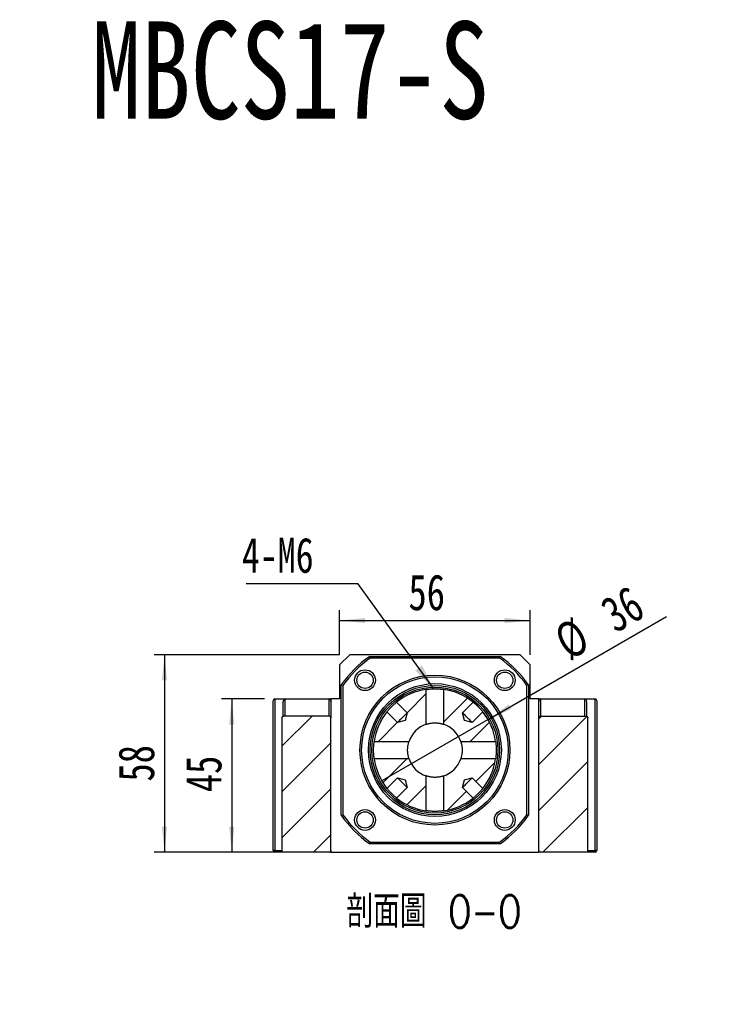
# Model space of a CAD drawing. Header units: millimetres. Extents: x 37 to 281, y 11 to 200.
# Tile 3 of 6: x 112 to 181, y 103 to 200. Entities that reach past the tile are written whole.
import ezdxf

# ---------------------------------------------------------------- set-up
doc = ezdxf.new("R2010")
doc.units = ezdxf.units.MM
doc.layers.add('FORMAT', color=7, linetype='Continuous')
doc.styles.add('SLDTEXTSTYLE0', font='TXT', dxfattribs={"width": 0.75, "bigfont": 'bigfont'})
doc.styles.add('SLDTEXTSTYLE1', font='TXT', dxfattribs={"width": 0.75})
doc.styles.add('SLDTEXTSTYLE3', font='TXT', dxfattribs={"width": 0.7})
doc.dimstyles.new('SLDDIMSTYLE1', dxfattribs={"dimtxt": 0.18, "dimasz": 2.5, "dimexe": 0, "dimexo": 0.0625, "dimgap": 0, "dimtad": 0, "dimtih": 1, "dimtoh": 1, "dimdec": 0, "dimrnd": 1e-09, "dimzin": 0, "dimdsep": 46, "dimtxsty": 'Standard', "dimsah": 1, "dimcen": 0.09, "dimadec": 0, "dimazin": 0, "dimtfac": 2.5, "dimtdec": 0, "dimtofl": 0, "dimtmove": 0, "dimatfit": 3, "dimfxl": 1, "dimfrac": 2, "dimtolj": 1, "dimtzin": 0, "dimarcsym": 0})
doc.dimstyles.new('SLDDIMSTYLE3', dxfattribs={"dimtxt": 3.5, "dimasz": 2.5, "dimexe": 0, "dimexo": 0.0625, "dimgap": 0.875, "dimtad": 1, "dimlfac": 3, "dimrnd": 1e-09, "dimzin": 12, "dimdsep": 46, "dimtxsty": 'SLDTEXTSTYLE1', "dimsah": 1, "dimcen": 0.09, "dimadec": 0, "dimazin": 3, "dimtfac": 1, "dimtofl": 0, "dimtmove": 0, "dimatfit": 3, "dimfxl": 1, "dimfrac": 2, "dimtolj": 1, "dimtzin": 12, "dimarcsym": 0})
doc.dimstyles.new('SLDDIMSTYLE4', dxfattribs={"dimtxt": 3.5, "dimasz": 2.5, "dimexe": 0, "dimexo": 0.0625, "dimgap": 0.875, "dimtad": 1, "dimlfac": 3, "dimrnd": 1e-09, "dimzin": 12, "dimdsep": 46, "dimtxsty": 'SLDTEXTSTYLE1', "dimblk1": 'NONE', "dimsah": 1, "dimcen": 0, "dimadec": 0, "dimazin": 3, "dimtfac": 1, "dimtmove": 0, "dimatfit": 3, "dimldrblk": 'NONE', "dimfxl": 1, "dimfrac": 2, "dimtolj": 1, "dimtzin": 12, "dimarcsym": 0})

# ---------------------------------------------------------------- blocks, each defined once
blk = doc.blocks.new('SW_SYMBOL_HOLE_SPOT')
at = {"layer": 'FORMAT', "color": 0}
for p, q in [((0, 875), (0, 75)), ((1600, 75), (1600, 875)), ((0, 75), (1600, 75))]:
    blk.add_line(p, q, dxfattribs=at)
blk = doc.blocks.new('SW_NOTE_2')
at = {"layer": 'FORMAT', "color": 0}
blk.add_line((31.77, 0), (0, 0), dxfattribs=at)
at = {"layer": 'FORMAT', "color": 0, "xscale": 0.0040927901, "yscale": 0.0040927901, "zscale": 0.0040927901}
blk.add_blockref('SW_SYMBOL_HOLE_SPOT', (1.601, 0.466), dxfattribs=at)
at = {"layer": 'FORMAT', "color": 0, "char_height": 3.175, "attachment_point": 1}
for s, insert, style in [('11\\M+18AAE\\M+19153\\M+18AD1\\M+190FA', (10.715, 9.592), 'SLDTEXTSTYLE0'), ('4-', (1.634, 9.592), 'SLDTEXTSTYLE1'), ('%%c', (5.364, 9.463), 'SLDTEXTSTYLE3'), ('%%c', (11.177, 4.1), 'SLDTEXTSTYLE3'), ('17', (16.528, 4.23), 'SLDTEXTSTYLE1')]:
    blk.add_mtext(s, dxfattribs=dict(at, insert=insert, style=style))
blk = doc.blocks.new('_D_6')
at = {"layer": 'FORMAT', "color": 7}
for p, q in [((135.882, 133.212), (131.675, 133.212)), ((132.675, 133.212), (132.675, 118.212)), ((136.761, 118.212), (131.675, 118.212))]:
    blk.add_line(p, q, dxfattribs=at)
for points in [[(132.675, 133.212), (132.425, 130.712), (132.925, 130.712)], [(132.675, 118.212), (132.925, 120.712), (132.425, 120.712)]]:
    blk.add_solid(points, dxfattribs=at)
at = {"layer": 'FORMAT', "color": 7, "insert": (128.164, 124.093), "char_height": 3.5, "attachment_point": 1, "rotation": 90, "style": 'SLDTEXTSTYLE1'}
blk.add_mtext('45', dxfattribs=at)
blk = doc.blocks.new('_D_7')
at = {"layer": 'FORMAT', "color": 7}
for p, q in [((143.215, 137.545), (125.091, 137.545)), ((126.091, 137.545), (126.091, 118.212)), ((141.382, 118.212), (125.091, 118.212))]:
    blk.add_line(p, q, dxfattribs=at)
for points in [[(126.091, 137.545), (125.841, 135.045), (126.341, 135.045)], [(126.091, 118.212), (126.341, 120.712), (125.841, 120.712)]]:
    blk.add_solid(points, dxfattribs=at)
at = {"layer": 'FORMAT', "color": 7, "insert": (121.579, 125.133), "char_height": 3.5, "attachment_point": 1, "rotation": 90, "style": 'SLDTEXTSTYLE1'}
blk.add_mtext('58', dxfattribs=at)
blk = doc.blocks.new('_D_8')
at = {"layer": 'FORMAT', "color": 7}
for p, q in [((143.215, 137.545), (143.215, 141.888)), ((161.882, 137.545), (161.882, 141.888)), ((143.215, 140.888), (161.882, 140.888))]:
    blk.add_line(p, q, dxfattribs=at)
for points in [[(143.215, 140.888), (145.715, 140.638), (145.715, 141.138)], [(161.882, 140.888), (159.382, 141.138), (159.382, 140.638)]]:
    blk.add_solid(points, dxfattribs=at)
at = {"layer": 'FORMAT', "color": 7, "insert": (149.962, 145.4), "char_height": 3.5, "attachment_point": 1, "style": 'SLDTEXTSTYLE1'}
blk.add_mtext('56', dxfattribs=at)
blk = doc.blocks.new('_D_9')
at = {"layer": 'FORMAT', "color": 7}
for q in [(175.21, 141.296), (147.352, 125.212)]:
    blk.add_line((157.745, 131.212), q, dxfattribs=at)
blk.add_arc((152.548, 128.212), 6, 20.53768, 88.68198, dxfattribs=at)
blk.add_solid([(157.745, 131.212), (160.035, 132.246), (159.785, 132.679)], dxfattribs=at)
at = {"layer": 'FORMAT', "color": 7, "char_height": 3.5, "attachment_point": 1, "rotation": 30, "style": 'SLDTEXTSTYLE1'}
for s, insert in [('36', (168.461, 142.642)), ('%%c', (163.916, 139.957))]:
    blk.add_mtext(s, dxfattribs=dict(at, insert=insert))
blk = doc.blocks.new('_NONE')
blk = doc.blocks.new('SW_NOTE_3')
at = {"layer": 'FORMAT', "color": 0}
blk.add_line((-10.95, 0), (0, 0), dxfattribs=at)
at = {"layer": 'FORMAT', "color": 0, "insert": (-11.354, 4.484), "char_height": 3.4396, "attachment_point": 1, "style": 'SLDTEXTSTYLE1'}
blk.add_mtext('4-M6', dxfattribs=at)

msp = doc.modelspace()

# ---------------------------------------------------------------- hatches: boundary and pattern name
at = {"layer": 'FORMAT', "linetype": 'Continuous', "lineweight": 18}
h = msp.add_hatch(dxfattribs=at)
h.set_pattern_fill('ANSI31', color=256, style=0)
edge = h.paths.add_edge_path(flags=0)
edge.add_line((148.8035, 132.8999), (149.8379, 131.8655))
edge.add_line((149.8379, 131.8655), (149.6497, 131.1108))
edge.add_line((149.6497, 131.1108), (148.8951, 130.9227))
edge.add_line((148.8951, 130.9227), (147.8607, 131.9571))
edge.add_arc((152.5484, 128.2121), 6, 141.37937, 171.855699)
edge.add_line((146.609, 129.0621), (150.0209, 129.0621))
edge.add_arc((152.5484, 128.2121), 2.6667, 108.587347, 161.412653, ccw=False)
edge.add_line((151.6984, 130.7397), (151.6984, 134.1516))
edge.add_arc((152.5484, 128.2121), 6, 98.144301, 128.62063)
h = msp.add_hatch(dxfattribs=at)
h.set_pattern_fill('ANSI31', color=256, style=0)
edge = h.paths.add_edge_path(flags=0)
edge.add_line((157.2362, 131.9571), (156.2018, 130.9227))
edge.add_line((156.2018, 130.9227), (155.4472, 131.1108))
edge.add_line((155.4472, 131.1108), (155.259, 131.8655))
edge.add_line((155.259, 131.8655), (156.2934, 132.8999))
edge.add_arc((152.5484, 128.2121), 6, 51.37937, 81.855699)
edge.add_line((153.3984, 134.1516), (153.3984, 130.7397))
edge.add_arc((152.5484, 128.2121), 2.6667, 18.587347, 71.412653, ccw=False)
edge.add_line((155.076, 129.0621), (158.4879, 129.0621))
edge.add_arc((152.5484, 128.2121), 6, 8.144301, 38.62063)
h = msp.add_hatch(dxfattribs=at)
h.set_pattern_fill('ANSI31', color=256, style=0)
edge = h.paths.add_edge_path(flags=0)
edge.add_arc((142.2151, 131.3788), 0.1667, 0, 90)
edge.add_line((142.2151, 131.5454), (137.7606, 131.5454))
edge.add_spline(control_points=[(137.7606, 131.5454), (137.7519, 131.5454), (137.7433, 131.5448), (137.7347, 131.5435), (137.7156, 131.5407), (137.6967, 131.5347), (137.6795, 131.5259), (137.6629, 131.5175), (137.6475, 131.5061), (137.6345, 131.4928), (137.6219, 131.4798), (137.6112, 131.4646), (137.6034, 131.4483), (137.5957, 131.4321), (137.5906, 131.4143), (137.5886, 131.3965), (137.5879, 131.3906), (137.5876, 131.3847), (137.5876, 131.3788)], knot_values=[0.0002217, 0.0002217, 0.0002217, 0.0002217, 0.0002997, 0.0002997, 0.0002997, 0.0004748, 0.0004748, 0.0004748, 0.0006435, 0.0006435, 0.0006435, 0.0008075, 0.0008075, 0.0008075, 0.0009703, 0.0009703, 0.0009703, 0.0010236, 0.0010236, 0.0010236, 0.0010236], weights=[1, 1, 1, 1, 1, 1, 1, 1, 1, 1, 1, 1, 1, 1, 1, 1, 1, 1, 1], degree=3, periodic=0)
edge.add_line((137.5876, 131.3788), (137.5876, 118.3788))
edge.add_spline(control_points=[(137.5876, 118.3788), (137.5876, 118.3643), (137.5896, 118.3497), (137.5935, 118.3358), (137.5986, 118.3174), (137.6071, 118.2997), (137.6182, 118.2842), (137.6297, 118.2682), (137.6442, 118.254), (137.6605, 118.2429), (137.677, 118.2316), (137.6958, 118.2231), (137.7151, 118.218), (137.7299, 118.2141), (137.7453, 118.2121), (137.7606, 118.2121)], knot_values=[0.0021862, 0.0021862, 0.0021862, 0.0021862, 0.0023175, 0.0023175, 0.0023175, 0.0024909, 0.0024909, 0.0024909, 0.0026703, 0.0026703, 0.0026703, 0.0028522, 0.0028522, 0.0028522, 0.002991, 0.002991, 0.002991, 0.002991], weights=[1, 1, 1, 1, 1, 1, 1, 1, 1, 1, 1, 1, 1, 1, 1, 1], degree=3, periodic=0)
edge.add_line((137.7606, 118.2121), (142.2151, 118.2121))
edge.add_arc((142.2151, 118.3788), 0.1667, 270, 360)
edge.add_line((142.3818, 118.3788), (142.3818, 131.3788))
h = msp.add_hatch(dxfattribs=at)
h.set_pattern_fill('ANSI31', color=256, style=0)
edge = h.paths.add_edge_path(flags=0)
edge.add_arc((162.8818, 131.3788), 0.1667, 90, 180)
edge.add_line((162.7151, 131.3788), (162.7151, 118.3788))
edge.add_arc((162.8818, 118.3788), 0.1667, 180, 270)
edge.add_line((162.8818, 118.2121), (167.3363, 118.2121))
edge.add_spline(control_points=[(167.3363, 118.2121), (167.3532, 118.2121), (167.3703, 118.2145), (167.3865, 118.2193), (167.4049, 118.2246), (167.4226, 118.2331), (167.4383, 118.2442), (167.454, 118.2552), (167.468, 118.2691), (167.4791, 118.2848), (167.485, 118.2931), (167.4902, 118.302), (167.4944, 118.3112), (167.5019, 118.3275), (167.5068, 118.3454), (167.5085, 118.3633), (167.509, 118.3684), (167.5093, 118.3736), (167.5093, 118.3788)], knot_values=[0.0027138, 0.0027138, 0.0027138, 0.0027138, 0.0028673, 0.0028673, 0.0028673, 0.0030416, 0.0030416, 0.0030416, 0.0032162, 0.0032162, 0.0032162, 0.0033079, 0.0033079, 0.0033079, 0.0034712, 0.0034712, 0.0034712, 0.0035179, 0.0035179, 0.0035179, 0.0035179], weights=[1, 1, 1, 1, 1, 1, 1, 1, 1, 1, 1, 1, 1, 1, 1, 1, 1, 1, 1], degree=3, periodic=0)
edge.add_line((167.5093, 118.3788), (167.5093, 131.3788))
edge.add_spline(control_points=[(167.5093, 131.3788), (167.5093, 131.3914), (167.5078, 131.404), (167.5048, 131.4163), (167.502, 131.428), (167.4979, 131.4394), (167.4926, 131.4501), (167.484, 131.4676), (167.4721, 131.4837), (167.458, 131.4971), (167.4436, 131.5109), (167.4265, 131.5222), (167.4083, 131.5303), (167.39, 131.5383), (167.3701, 131.5433), (167.3502, 131.5449), (167.3456, 131.5452), (167.341, 131.5454), (167.3363, 131.5454)], knot_values=[0.0030958, 0.0030958, 0.0030958, 0.0030958, 0.0032101, 0.0032101, 0.0032101, 0.0033179, 0.0033179, 0.0033179, 0.0034946, 0.0034946, 0.0034946, 0.0036756, 0.0036756, 0.0036756, 0.0038569, 0.0038569, 0.0038569, 0.0038987, 0.0038987, 0.0038987, 0.0038987], weights=[1, 1, 1, 1, 1, 1, 1, 1, 1, 1, 1, 1, 1, 1, 1, 1, 1, 1, 1], degree=3, periodic=0)
edge.add_line((167.3363, 131.5454), (162.8818, 131.5454))
h = msp.add_hatch(dxfattribs=at)
h.set_pattern_fill('ANSI31', color=256, style=0)
edge = h.paths.add_edge_path(flags=0)
edge.add_line((148.8951, 125.5015), (149.6497, 125.3134))
edge.add_line((149.6497, 125.3134), (149.8379, 124.5587))
edge.add_line((149.8379, 124.5587), (148.8035, 123.5243))
edge.add_arc((152.5484, 128.2121), 6, 231.37937, 261.855699)
edge.add_line((151.6984, 122.2726), (151.6984, 125.6845))
edge.add_arc((152.5484, 128.2121), 2.6667, 198.587347, 251.412653, ccw=False)
edge.add_line((150.0209, 127.3621), (146.609, 127.3621))
edge.add_arc((152.5484, 128.2121), 6, 188.144301, 218.62063)
edge.add_line((147.8607, 124.4671), (148.8951, 125.5015))
h = msp.add_hatch(dxfattribs=at)
h.set_pattern_fill('ANSI31', color=256, style=0)
edge = h.paths.add_edge_path(flags=0)
edge.add_arc((152.5484, 128.2121), 6, 278.144301, 308.62063)
edge.add_line((156.2934, 123.5243), (155.259, 124.5587))
edge.add_line((155.259, 124.5587), (155.4472, 125.3134))
edge.add_line((155.4472, 125.3134), (156.2018, 125.5015))
edge.add_line((156.2018, 125.5015), (157.2362, 124.4671))
edge.add_arc((152.5484, 128.2121), 6, 321.37937, 351.855699)
edge.add_line((158.4879, 127.3621), (155.076, 127.3621))
edge.add_arc((152.5484, 128.2121), 2.6667, 288.587347, 341.412653, ccw=False)
edge.add_line((153.3984, 125.6845), (153.3984, 122.2726))

# ---------------------------------------------------------------- linework, layer by layer
at = {"color": 7, "linetype": 'Continuous', "lineweight": 25}
for p, q in [((144.2151, 137.5454), (143.2151, 136.5454)), ((160.8818, 137.5454), (144.2151, 137.5454)), ((146.1714, 137.3788), (158.9255, 137.3788)), ((158.873, 137.2121), (146.2239, 137.2121)), ((161.8818, 136.5454), (160.8818, 137.5454)), ((143.2151, 136.5454), (143.2151, 133.2121)), ((161.8818, 133.2121), (161.8818, 136.5454)), ((143.3818, 121.835), (143.3818, 134.5891)), ((143.5484, 134.5366), (143.5484, 121.8875)), ((151.6984, 130.7397), (151.6984, 134.1516)), ((153.3984, 134.1516), (153.3984, 130.7397)), ((161.5484, 121.8875), (161.5484, 134.5366)), ((161.7151, 134.5891), (161.7151, 121.835)), ((136.7151, 118.3788), (136.7151, 133.0454)), ((136.8818, 133.2121), (137.8818, 133.2121)), ((136.8818, 133.2121), (136.8818, 118.3788)), ((137.7151, 131.5373), (137.7151, 132.9764)), ((137.8818, 133.2121), (137.8818, 131.5454)), ((137.8818, 133.2121), (142.2151, 133.2121)), ((142.2151, 131.5454), (142.2151, 133.2121)), ((142.2151, 133.2121), (142.3818, 133.2121)), ((142.3818, 133.2121), (142.3818, 132.9764)), ((143.2151, 133.2121), (142.3818, 133.2121)), ((142.3818, 132.9764), (142.3818, 131.3788)), ((162.7151, 133.2121), (161.8818, 133.2121)), ((162.7151, 133.2121), (162.8818, 133.2121)), ((162.7151, 132.9764), (162.7151, 133.2121)), ((162.7151, 131.3788), (162.7151, 132.9764)), ((162.8818, 133.2121), (162.8818, 131.5454)), ((162.8818, 133.2121), (167.2151, 133.2121)), ((167.2151, 131.5454), (167.2151, 133.2121)), ((167.2151, 133.2121), (168.2151, 133.2121)), ((167.3818, 132.9764), (167.3818, 131.5369)), ((168.2151, 118.3788), (168.2151, 133.2121)), ((168.3818, 133.0454), (168.3818, 118.3788)), ((148.8035, 132.8999), (149.8379, 131.8655)), ((155.259, 131.8655), (156.2934, 132.8999)), ((137.5876, 131.3788), (137.5876, 118.3788)), ((142.2151, 131.5454), (137.7606, 131.5454)), ((142.3818, 118.3788), (142.3818, 131.3788)), ((148.8951, 130.9227), (147.8607, 131.9571)), ((149.6497, 131.1108), (148.8951, 130.9227)), ((149.8379, 131.8655), (149.6497, 131.1108)), ((155.4472, 131.1108), (155.259, 131.8655)), ((156.2018, 130.9227), (155.4472, 131.1108)), ((157.2362, 131.9571), (156.2018, 130.9227)), ((162.7151, 118.3788), (162.7151, 131.3788)), ((162.8818, 131.5454), (167.3363, 131.5454)), ((167.5093, 118.3788), (167.5093, 131.3788)), ((146.609, 129.0621), (150.0209, 129.0621)), ((155.076, 129.0621), (158.4879, 129.0621)), ((150.0209, 127.3621), (146.609, 127.3621)), ((158.4879, 127.3621), (155.076, 127.3621)), ((147.8607, 124.4671), (148.8951, 125.5015)), ((148.8951, 125.5015), (149.6497, 125.3134)), ((149.6497, 125.3134), (149.8379, 124.5587)), ((151.6984, 122.2726), (151.6984, 125.6845)), ((153.3984, 125.6845), (153.3984, 122.2726)), ((155.259, 124.5587), (155.4472, 125.3134)), ((155.4472, 125.3134), (156.2018, 125.5015)), ((156.2018, 125.5015), (157.2362, 124.4671)), ((149.8379, 124.5587), (148.8035, 123.5243)), ((156.2934, 123.5243), (155.259, 124.5587)), ((158.9255, 119.0454), (146.1714, 119.0454)), ((146.2239, 119.2121), (158.873, 119.2121)), ((136.8818, 118.3788), (136.7151, 118.3788)), ((136.8818, 118.2121), (136.8818, 118.3788)), ((137.7606, 118.2121), (136.8818, 118.2121)), ((142.2151, 118.2121), (137.7606, 118.2121)), ((142.3818, 118.2121), (142.2151, 118.2121)), ((142.3818, 118.3788), (142.3818, 118.2121)), ((142.3818, 118.2121), (162.7151, 118.2121)), ((162.7151, 118.2121), (162.7151, 118.3788)), ((162.8818, 118.2121), (162.7151, 118.2121)), ((167.3363, 118.2121), (162.8818, 118.2121)), ((168.2151, 118.2121), (167.3363, 118.2121)), ((168.3818, 118.3788), (168.2151, 118.3788)), ((168.2151, 118.2121), (168.2151, 118.3788))]:
    msp.add_line(p, q, dxfattribs=at)
at = {"color": 8, "linetype": 'Continuous', "lineweight": 25}
for p, q in [((136.8818, 118.3788), (137.5876, 118.3788)), ((167.5093, 118.3788), (168.2151, 118.3788))]:
    msp.add_line(p, q, dxfattribs=at)
at = {"color": 7, "linetype": 'Continuous', "lineweight": 25, "flags": 128}
for points in [[(149.8379, 131.8655), (149.8276, 131.8552), (149.7971, 131.8247), (149.7478, 131.7754), (149.6819, 131.7095), (149.6022, 131.6298), (149.5121, 131.5397), (149.4157, 131.4433), (149.3172, 131.3448), (149.2208, 131.2484), (149.1308, 131.1584), (149.051, 131.0786), (148.9851, 131.0127), (148.9358, 130.9634), (148.9054, 130.933), (148.8951, 130.9227)], [(156.2018, 130.9227), (156.1915, 130.933), (156.1611, 130.9634), (156.1118, 131.0127), (156.0459, 131.0786), (155.9661, 131.1584), (155.8761, 131.2484), (155.7797, 131.3448), (155.6811, 131.4433), (155.5847, 131.5397), (155.4947, 131.6298), (155.415, 131.7095), (155.349, 131.7754), (155.2998, 131.8247), (155.2693, 131.8552), (155.259, 131.8655)], [(148.8951, 125.5015), (148.9054, 125.4912), (148.9358, 125.4608), (148.9851, 125.4115), (149.051, 125.3455), (149.1308, 125.2658), (149.2208, 125.1758), (149.3172, 125.0794), (149.4157, 124.9808), (149.5121, 124.8844), (149.6022, 124.7944), (149.6819, 124.7147), (149.7478, 124.6487), (149.7971, 124.5995), (149.8276, 124.569), (149.8379, 124.5587)], [(155.259, 124.5587), (155.2693, 124.569), (155.2998, 124.5995), (155.349, 124.6487), (155.415, 124.7147), (155.4947, 124.7944), (155.5847, 124.8844), (155.6811, 124.9808), (155.7797, 125.0794), (155.8761, 125.1758), (155.9661, 125.2658), (156.0459, 125.3455), (156.1118, 125.4115), (156.1611, 125.4608), (156.1915, 125.4912), (156.2018, 125.5015)]]:
    msp.add_lwpolyline(points, dxfattribs=at)
at = {"color": 7, "linetype": 'Continuous', "lineweight": 25}
for centre, radius in [((145.7131, 135.0475), 1.0167), ((145.7131, 135.0475), 0.8), ((159.3838, 135.0475), 1.0167), ((159.3838, 135.0475), 0.8), ((152.5484, 128.2121), 7.3333), ((152.5484, 128.2121), 7.1667), ((152.5484, 128.2121), 6.5), ((152.5484, 128.2121), 6.3333), ((152.5484, 128.2121), 6.1667), ((145.7131, 121.3767), 1.0167), ((159.3838, 121.3767), 1.0167), ((145.7131, 121.3767), 0.8), ((159.3838, 121.3767), 0.8)]:
    msp.add_circle(centre, radius, dxfattribs=at)
for centre, radius, start, end in [((152.5484, 128.2121), 11.1667, 124.82546, 145.17454), ((152.5484, 128.2121), 11, 125.096801, 144.903199), ((152.5484, 128.2121), 11, 35.096801, 54.903199), ((152.5484, 128.2121), 11.1667, 34.82546, 55.17454), ((152.5484, 128.2121), 6, 98.144301, 128.62063), ((152.5484, 128.2121), 6, 51.37937, 81.855699), ((136.8818, 133.0454), 0.1667, 90, 180), ((168.2151, 133.0454), 0.1667, 0, 90), ((142.2151, 131.3788), 0.1667, 0, 90), ((152.5484, 128.2121), 6, 141.37937, 171.855699), ((152.5484, 128.2121), 6, 8.144301, 38.62063), ((162.8818, 131.3788), 0.1667, 90, 180), ((152.5484, 128.2121), 2.6667, 108.587347, 161.412653), ((152.5484, 128.2121), 2.6667, 18.587347, 71.412653), ((152.5484, 128.2121), 6, 188.144301, 218.62063), ((152.5484, 128.2121), 2.6667, 198.587347, 251.412653), ((152.5484, 128.2121), 2.6667, 288.587347, 341.412653), ((152.5484, 128.2121), 6, 321.37937, 351.855699), ((152.5484, 128.2121), 6, 231.37937, 261.855699), ((152.5484, 128.2121), 6, 278.144301, 308.62063), ((152.5484, 128.2121), 11.1667, 214.82546, 235.17454), ((152.5484, 128.2121), 11, 215.096801, 234.903199), ((152.5484, 128.2121), 11, 305.096801, 324.903199), ((152.5484, 128.2121), 11.1667, 304.82546, 325.17454), ((136.8818, 118.3788), 0.1667, 180, 270), ((142.2151, 118.3788), 0.1667, 270, 0), ((162.8818, 118.3788), 0.1667, 180, 270), ((168.2151, 118.3788), 0.1667, 270, 0)]:
    msp.add_arc(centre, radius, start, end, dxfattribs=at)
for centre, start_param, end_param in [((137.8818, 132.9764), 3.1415927, 4.712389), ((142.2151, 132.9764), 1.5707963, 3.1415927), ((162.8818, 132.9764), 3.1415927, 4.712389), ((167.2151, 132.9764), 1.5707963, 3.1415927)]:
    msp.add_ellipse(centre, major_axis=(0, -0.2357), ratio=0.7071068, start_param=start_param, end_param=end_param, dxfattribs=at)
for points in [[(146.1714, 137.3788), (146.1888, 137.3232), (146.2063, 137.2676), (146.2239, 137.2121)], [(158.9255, 137.3788), (158.9081, 137.3232), (158.8906, 137.2676), (158.873, 137.2121)], [(143.5484, 134.5366), (143.4929, 134.5542), (143.4373, 134.5717), (143.3818, 134.5891)], [(161.7151, 134.5891), (161.6595, 134.5717), (161.604, 134.5542), (161.5484, 134.5366)], [(143.3818, 121.835), (143.4373, 121.8525), (143.4929, 121.87), (143.5484, 121.8875)], [(161.7151, 121.835), (161.6595, 121.8525), (161.604, 121.87), (161.5484, 121.8875)], [(146.1714, 119.0454), (146.1888, 119.101), (146.2063, 119.1565), (146.2239, 119.2121)], [(158.9255, 119.0454), (158.9081, 119.101), (158.8906, 119.1565), (158.873, 119.2121)]]:
    msp.add_open_spline(points, degree=3, dxfattribs=at)
for points, knots in [([(151.6984, 134.1516), (151.6984, 134.1516), (151.704, 134.1524), (151.7258, 134.1554), (151.7419, 134.1577), (151.7846, 134.1633), (151.8112, 134.1667), (151.8727, 134.174), (151.9079, 134.1779), (151.9872, 134.1859), (152.0301, 134.1898), (152.1221, 134.1971), (152.1718, 134.2005), (152.2747, 134.2061), (152.3277, 134.2083), (152.4368, 134.2113), (152.4932, 134.2121), (152.6042, 134.2121), (152.6594, 134.2113), (152.7693, 134.2083), (152.8229, 134.206), (152.9252, 134.2005), (152.9747, 134.1971), (153.0675, 134.1898), (153.1102, 134.1859), (153.1886, 134.178), (153.2244, 134.174), (153.2861, 134.1667), (153.3122, 134.1633), (153.3549, 134.1577), (153.3713, 134.1554), (153.3929, 134.1524), (153.3984, 134.1516), (153.3984, 134.1516)], [0, 0, 0, 0, 0.0625, 0.0625, 0.125, 0.125, 0.1875, 0.1875, 0.25, 0.25, 0.3125, 0.3125, 0.375, 0.375, 0.4375, 0.4375, 0.5, 0.5, 0.5625, 0.5625, 0.625, 0.625, 0.6875, 0.6875, 0.75, 0.75, 0.8125, 0.8125, 0.875, 0.875, 0.9375, 0.9375, 1, 1, 1, 1]), ([(147.8607, 131.9571), (147.8607, 131.9571), (147.8716, 131.9708), (147.9137, 132.0227), (147.9454, 132.0612), (148.0054, 132.1315), (148.0279, 132.1574), (148.0759, 132.2118), (148.1015, 132.2403), (148.1561, 132.2997), (148.1851, 132.3307), (148.244, 132.3922), (148.2743, 132.4232), (148.3366, 132.4855), (148.3676, 132.5159), (148.4292, 132.5748), (148.4601, 132.6038), (148.5196, 132.6585), (148.5482, 132.6841), (148.6026, 132.7322), (148.6285, 132.7547), (148.6989, 132.8148), (148.7375, 132.8465), (148.7895, 132.8888), (148.8035, 132.8999), (148.8035, 132.8999)], [0, 0, 0, 0, 0.125, 0.125, 0.25, 0.25, 0.3125, 0.3125, 0.375, 0.375, 0.4375, 0.4375, 0.5, 0.5, 0.5625, 0.5625, 0.625, 0.625, 0.6875, 0.6875, 0.75, 0.75, 0.875, 0.875, 1, 1, 1, 1]), ([(156.2934, 132.8999), (156.2934, 132.8999), (156.3072, 132.8889), (156.359, 132.8468), (156.3975, 132.8152), (156.4678, 132.7552), (156.4938, 132.7327), (156.5481, 132.6846), (156.5766, 132.659), (156.6361, 132.6044), (156.667, 132.5755), (156.7286, 132.5165), (156.7596, 132.4862), (156.8219, 132.4239), (156.8522, 132.3929), (156.9112, 132.3313), (156.9402, 132.3004), (156.9948, 132.2409), (157.0205, 132.2124), (157.0685, 132.158), (157.0911, 132.132), (157.1511, 132.0616), (157.1829, 132.023), (157.2251, 131.971), (157.2362, 131.9571), (157.2362, 131.9571)], [0, 0, 0, 0, 0.125, 0.125, 0.25, 0.25, 0.3125, 0.3125, 0.375, 0.375, 0.4375, 0.4375, 0.5, 0.5, 0.5625, 0.5625, 0.625, 0.625, 0.6875, 0.6875, 0.75, 0.75, 0.875, 0.875, 1, 1, 1, 1]), ([(137.5876, 131.3788), (137.5876, 131.423), (137.6071, 131.4671), (137.6719, 131.5283), (137.7163, 131.5454), (137.7606, 131.5454)], [0, 0, 0, 0, 0.5, 0.5, 1, 1, 1, 1]), ([(167.3363, 131.5454), (167.3807, 131.5454), (167.4248, 131.5285), (167.4737, 131.4823), (167.4866, 131.4641), (167.5046, 131.4232), (167.5093, 131.4009), (167.5093, 131.3788)], [0, 0, 0, 0, 0.5, 0.5, 0.75, 0.75, 1, 1, 1, 1]), ([(151.6984, 130.7397), (151.6984, 130.7397), (151.7041, 130.7416), (151.726, 130.7488), (151.7422, 130.7541), (151.7852, 130.7673), (151.8116, 130.7751), (151.8731, 130.792), (151.9086, 130.8012), (151.9869, 130.8193), (152.0295, 130.8282), (152.1213, 130.8447), (152.1711, 130.8524), (152.2734, 130.865), (152.3265, 130.8701), (152.4364, 130.877), (152.4927, 130.8788), (152.6042, 130.8788), (152.6602, 130.877), (152.7705, 130.8701), (152.8236, 130.865), (152.9261, 130.8524), (152.9759, 130.8447), (153.0677, 130.8281), (153.1103, 130.8192), (153.1887, 130.8011), (153.2241, 130.7919), (153.2854, 130.7751), (153.3117, 130.7673), (153.3548, 130.754), (153.3709, 130.7488), (153.3928, 130.7416), (153.3984, 130.7397), (153.3984, 130.7397)], [0, 0, 0, 0, 0.0625, 0.0625, 0.125, 0.125, 0.1875, 0.1875, 0.25, 0.25, 0.3125, 0.3125, 0.375, 0.375, 0.4375, 0.4375, 0.5, 0.5, 0.5625, 0.5625, 0.625, 0.625, 0.6875, 0.6875, 0.75, 0.75, 0.8125, 0.8125, 0.875, 0.875, 0.9375, 0.9375, 1, 1, 1, 1]), ([(146.609, 127.3621), (146.609, 127.3621), (146.6082, 127.3676), (146.6051, 127.3892), (146.6028, 127.4056), (146.5972, 127.4483), (146.5939, 127.4744), (146.5866, 127.5361), (146.5826, 127.5719), (146.5707, 127.6893), (146.5629, 127.784), (146.5545, 127.9374), (146.5523, 127.991), (146.5492, 128.1009), (146.5484, 128.1565), (146.5484, 128.2689), (146.5492, 128.3242), (146.5523, 128.4329), (146.5545, 128.4869), (146.5601, 128.5898), (146.5634, 128.6385), (146.5707, 128.7308), (146.5747, 128.7745), (146.5826, 128.8527), (146.5865, 128.8878), (146.5939, 128.9499), (146.5973, 128.9762), (146.6029, 129.0186), (146.6051, 129.0349), (146.6082, 129.0567), (146.609, 129.0621), (146.609, 129.0621)], [0, 0, 0, 0, 0.0625, 0.0625, 0.125, 0.125, 0.1875, 0.1875, 0.25, 0.25, 0.375, 0.375, 0.4375, 0.4375, 0.5, 0.5, 0.5625, 0.5625, 0.625, 0.625, 0.6875, 0.6875, 0.75, 0.75, 0.8125, 0.8125, 0.875, 0.875, 0.9375, 0.9375, 1, 1, 1, 1]), ([(150.0209, 127.3621), (150.0209, 127.3621), (150.019, 127.3676), (150.0118, 127.3895), (150.0064, 127.406), (149.9867, 127.4699), (149.9684, 127.5331), (149.9414, 127.65), (149.9323, 127.6934), (149.9157, 127.7854), (149.9082, 127.834), (149.8955, 127.9367), (149.8904, 127.991), (149.8836, 128.1003), (149.8818, 128.1559), (149.8818, 128.269), (149.8836, 128.3246), (149.8904, 128.4337), (149.8956, 128.4879), (149.9083, 128.5907), (149.9158, 128.6393), (149.9324, 128.7315), (149.9415, 128.7747), (149.9685, 128.8914), (149.9868, 128.9545), (150.0064, 129.0182), (150.0118, 129.0347), (150.019, 129.0566), (150.0209, 129.0621), (150.0209, 129.0621)], [0, 0, 0, 0, 0.0625, 0.0625, 0.125, 0.125, 0.25, 0.25, 0.3125, 0.3125, 0.375, 0.375, 0.4375, 0.4375, 0.5, 0.5, 0.5625, 0.5625, 0.625, 0.625, 0.6875, 0.6875, 0.75, 0.75, 0.875, 0.875, 0.9375, 0.9375, 1, 1, 1, 1]), ([(155.076, 129.0621), (155.076, 129.0621), (155.0779, 129.0564), (155.0851, 129.0345), (155.0904, 129.0183), (155.1037, 128.9753), (155.1115, 128.9489), (155.1284, 128.8875), (155.1375, 128.8519), (155.1556, 128.7736), (155.1645, 128.7311), (155.1811, 128.6392), (155.1888, 128.5895), (155.2014, 128.4871), (155.2064, 128.434), (155.2133, 128.3241), (155.2151, 128.2678), (155.2151, 128.1564), (155.2133, 128.1004), (155.2064, 127.9901), (155.2014, 127.9369), (155.1887, 127.8344), (155.181, 127.7847), (155.1645, 127.6928), (155.1556, 127.6503), (155.1374, 127.5718), (155.1283, 127.5364), (155.1115, 127.4751), (155.1036, 127.4488), (155.0904, 127.4058), (155.0851, 127.3896), (155.0779, 127.3677), (155.076, 127.3621), (155.076, 127.3621)], [0, 0, 0, 0, 0.0625, 0.0625, 0.125, 0.125, 0.1875, 0.1875, 0.25, 0.25, 0.3125, 0.3125, 0.375, 0.375, 0.4375, 0.4375, 0.5, 0.5, 0.5625, 0.5625, 0.625, 0.625, 0.6875, 0.6875, 0.75, 0.75, 0.8125, 0.8125, 0.875, 0.875, 0.9375, 0.9375, 1, 1, 1, 1]), ([(158.4879, 129.0621), (158.4879, 129.0621), (158.4887, 129.0565), (158.4918, 129.0347), (158.494, 129.0186), (158.4997, 128.976), (158.5031, 128.9493), (158.5103, 128.8878), (158.5143, 128.8526), (158.5223, 128.7733), (158.5262, 128.7304), (158.5335, 128.6384), (158.5368, 128.5887), (158.5424, 128.4858), (158.5446, 128.4328), (158.5476, 128.3237), (158.5484, 128.2673), (158.5484, 128.1563), (158.5477, 128.1011), (158.5446, 127.9912), (158.5424, 127.9377), (158.5368, 127.8354), (158.5335, 127.7858), (158.5261, 127.6931), (158.5222, 127.6503), (158.5143, 127.572), (158.5103, 127.5361), (158.503, 127.4745), (158.4997, 127.4483), (158.494, 127.4056), (158.4918, 127.3893), (158.4887, 127.3676), (158.4879, 127.3621), (158.4879, 127.3621)], [0, 0, 0, 0, 0.0625, 0.0625, 0.125, 0.125, 0.1875, 0.1875, 0.25, 0.25, 0.3125, 0.3125, 0.375, 0.375, 0.4375, 0.4375, 0.5, 0.5, 0.5625, 0.5625, 0.625, 0.625, 0.6875, 0.6875, 0.75, 0.75, 0.8125, 0.8125, 0.875, 0.875, 0.9375, 0.9375, 1, 1, 1, 1]), ([(153.3984, 125.6845), (153.3984, 125.6845), (153.3928, 125.6826), (153.3709, 125.6754), (153.3547, 125.6701), (153.3116, 125.6569), (153.2852, 125.649), (153.2238, 125.6322), (153.1883, 125.623), (153.1099, 125.6049), (153.0674, 125.596), (152.9756, 125.5794), (152.9258, 125.5718), (152.8234, 125.5591), (152.7704, 125.5541), (152.6605, 125.5472), (152.6041, 125.5454), (152.4927, 125.5454), (152.4367, 125.5472), (152.3264, 125.5541), (152.2733, 125.5592), (152.1708, 125.5718), (152.121, 125.5795), (152.0292, 125.596), (151.9866, 125.605), (151.9082, 125.6231), (151.8728, 125.6322), (151.8115, 125.6491), (151.7851, 125.6569), (151.7421, 125.6701), (151.726, 125.6754), (151.7041, 125.6826), (151.6984, 125.6845), (151.6984, 125.6845)], [0, 0, 0, 0, 0.0625, 0.0625, 0.125, 0.125, 0.1875, 0.1875, 0.25, 0.25, 0.3125, 0.3125, 0.375, 0.375, 0.4375, 0.4375, 0.5, 0.5, 0.5625, 0.5625, 0.625, 0.625, 0.6875, 0.6875, 0.75, 0.75, 0.8125, 0.8125, 0.875, 0.875, 0.9375, 0.9375, 1, 1, 1, 1]), ([(148.8035, 123.5243), (148.8035, 123.5243), (148.7897, 123.5352), (148.7379, 123.5774), (148.6993, 123.609), (148.6291, 123.669), (148.6031, 123.6915), (148.5488, 123.7395), (148.5203, 123.7651), (148.4608, 123.8197), (148.4299, 123.8487), (148.3683, 123.9077), (148.3373, 123.9379), (148.275, 124.0002), (148.2447, 124.0313), (148.1857, 124.0928), (148.1567, 124.1238), (148.102, 124.1833), (148.0764, 124.2118), (148.0283, 124.2662), (148.0058, 124.2922), (147.9457, 124.3625), (147.914, 124.4011), (147.8718, 124.4531), (147.8607, 124.4671), (147.8607, 124.4671)], [0, 0, 0, 0, 0.125, 0.125, 0.25, 0.25, 0.3125, 0.3125, 0.375, 0.375, 0.4375, 0.4375, 0.5, 0.5, 0.5625, 0.5625, 0.625, 0.625, 0.6875, 0.6875, 0.75, 0.75, 0.875, 0.875, 1, 1, 1, 1]), ([(157.2362, 124.4671), (157.2362, 124.4671), (157.2253, 124.4533), (157.1831, 124.4015), (157.1515, 124.363), (157.0915, 124.2927), (157.069, 124.2668), (157.021, 124.2124), (156.9954, 124.1839), (156.9408, 124.1244), (156.9118, 124.0935), (156.8529, 124.0319), (156.8226, 124.001), (156.7603, 123.9386), (156.7293, 123.9083), (156.6677, 123.8493), (156.6368, 123.8204), (156.5772, 123.7657), (156.5487, 123.7401), (156.4943, 123.692), (156.4683, 123.6695), (156.398, 123.6094), (156.3594, 123.5777), (156.3074, 123.5354), (156.2934, 123.5243), (156.2934, 123.5243)], [0, 0, 0, 0, 0.125, 0.125, 0.25, 0.25, 0.3125, 0.3125, 0.375, 0.375, 0.4375, 0.4375, 0.5, 0.5, 0.5625, 0.5625, 0.625, 0.625, 0.6875, 0.6875, 0.75, 0.75, 0.875, 0.875, 1, 1, 1, 1]), ([(153.3984, 122.2726), (153.3984, 122.2726), (153.3929, 122.2718), (153.3711, 122.2687), (153.355, 122.2665), (153.3123, 122.2609), (153.2857, 122.2575), (153.2242, 122.2502), (153.1889, 122.2462), (153.1097, 122.2383), (153.0668, 122.2343), (152.9748, 122.2271), (152.925, 122.2237), (152.8221, 122.2181), (152.7691, 122.2159), (152.6601, 122.2129), (152.6037, 122.2121), (152.4927, 122.2121), (152.4374, 122.2129), (152.3276, 122.2159), (152.274, 122.2181), (152.1717, 122.2237), (152.1222, 122.2271), (152.0294, 122.2344), (151.9867, 122.2383), (151.9083, 122.2462), (151.8724, 122.2502), (151.8108, 122.2575), (151.7847, 122.2609), (151.742, 122.2665), (151.7256, 122.2688), (151.704, 122.2718), (151.6984, 122.2726), (151.6984, 122.2726)], [0, 0, 0, 0, 0.0625, 0.0625, 0.125, 0.125, 0.1875, 0.1875, 0.25, 0.25, 0.3125, 0.3125, 0.375, 0.375, 0.4375, 0.4375, 0.5, 0.5, 0.5625, 0.5625, 0.625, 0.625, 0.6875, 0.6875, 0.75, 0.75, 0.8125, 0.8125, 0.875, 0.875, 0.9375, 0.9375, 1, 1, 1, 1]), ([(137.7606, 118.2121), (137.7161, 118.2121), (137.6716, 118.2294), (137.6073, 118.2902), (137.5876, 118.3343), (137.5876, 118.3788)], [0, 0, 0, 0, 0.5, 0.5, 1, 1, 1, 1]), ([(167.5093, 118.3788), (167.5093, 118.3344), (167.4895, 118.2901), (167.4252, 118.2294), (167.3808, 118.2121), (167.3363, 118.2121)], [0, 0, 0, 0, 0.5, 0.5, 1, 1, 1, 1])]:
    msp.add_open_spline(points, degree=3, knots=knots, dxfattribs=at)

# ---------------------------------------------------------------- block references
at = {"layer": 'FORMAT', "color": 7}
for name, p in [('SW_NOTE_3', (145.0176, 144.5187)), ('SW_NOTE_2', (78.7199, 103.3411))]:
    msp.add_blockref(name, p, dxfattribs=at)

# ---------------------------------------------------------------- texts
at = {"layer": 'FORMAT', "color": 7, "insert": (118.9503, 199.5007), "char_height": 9.525, "attachment_point": 1, "style": 'SLDTEXTSTYLE1'}
msp.add_mtext('MBCS17-S', dxfattribs=at)
at = {"layer": 'FORMAT', "insert": (152.4419, 114.0102), "char_height": 3.175, "attachment_point": 2, "style": 'SLDTEXTSTYLE0'}
msp.add_mtext('\\M+19655\\M+196CA\\M+19AA4 O-O', dxfattribs=at)

# ---------------------------------------------------------------- dimensions: what is measured, and where the dimension line sits
at = {"layer": 'FORMAT', "color": 7}
dim = msp.add_linear_dim(base=(161.8818, 140.8882), p1=(143.2151, 136.5454), p2=(161.8818, 136.5454), dimstyle='SLDDIMSTYLE3', dxfattribs=at)
dim.commit()
dim.dimension.update_dxf_attribs({"geometry": '_D_8', "text_midpoint": (152.5484, 140.8882), "dimtype": 160})
dim = msp.add_diameter_dim_2p(p1=(147.3523, 125.2121), p2=(157.7446, 131.2121), dimstyle='SLDDIMSTYLE4', dxfattribs=at)
dim.commit()
dim.dimension.update_dxf_attribs({"geometry": '_D_9', "text_midpoint": (170.8444, 138.7752), "dimtype": 163})
for base, p1, p2, picture, middle in [((126.0907, 118.2121), (144.2151, 137.5454), (142.3818, 118.2121), '_D_7', (126.0907, 127.7187)), ((132.6754, 118.2121), (136.8818, 133.2121), (137.7606, 118.2121), '_D_6', (132.6754, 126.679))]:
    dim = msp.add_linear_dim(base=base, p1=p1, p2=p2, angle=90, dimstyle='SLDDIMSTYLE3', dxfattribs=at)
    dim.commit()
    dim.dimension.update_dxf_attribs({"geometry": picture, "text_midpoint": middle, "dimtype": 160})

# ---------------------------------------------------------------- leaders
msp.add_leader([(152.4311, 134.2109), (145.0176, 144.5187)], dimstyle='SLDDIMSTYLE1', dxfattribs=at)

doc.saveas('drawing.dxf')
